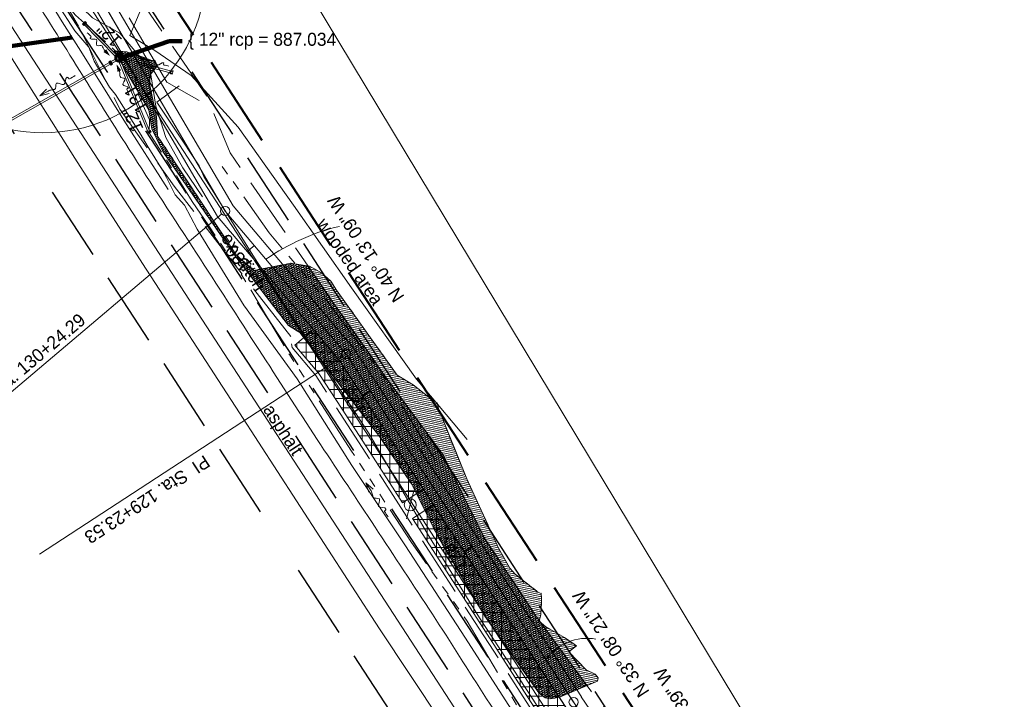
# Model space of a CAD drawing. Header units: feet. Extents: x 2433273 to 2447442, y 555003 to 575201.
# Tile 66 of 226: x 2438341 to 2438870, y 563043 to 563409. Entities that reach past the tile are written whole.
import ezdxf
from ezdxf.enums import TextEntityAlignment as Align

# ---------------------------------------------------------------- set-up
doc = ezdxf.new("R2010")
doc.units = ezdxf.units.FT
doc.header["$LTSCALE"] = 50
doc.header["$MEASUREMENT"] = 0
for name, pattern in [('cl20', [100, 5, -5, 80, -5, 5]), ('cl50', [100, 7.5, -7.5, 70, -7.5, 7.5]), ('constlimit', [0.85, 0.65, -0.1, -0.1]), ('DGN Style 1', [291.026069, 0.484236, -290.541832]), ('DGN Style 2', [484.236387, 290.541832, -193.694555]), ('DGN Style 3', [677.930942, 484.236387, -193.694555]), ('DGN Style 4', [775.262456, 387.38911, -193.694555, 0.484236, -193.694555]), ('DGN Style 5', [338.965471, 145.270916, -193.694555]), ('DGN Style 6', [921.017609, 0.484236, -193.694555, 338.965471, -193.694555, 0.484236, -193.694555]), ('DGN Style 7', [968.472775, 435.812749, -193.694555, 145.270916, -193.694555]), ('drainage01', [1.6, 0.85, -0.75]), ('esmtshpr', [5.35, 1, -0.175, -0.175, 4]), ('esmtuex', [4.65, 0.8, -0.275, -0.275, 0.8, -0.3, 0.8, -0.3, 0.8, -0.3]), ('fencepr', [1, 0.925, 0.075]), ('rowex', [4.85, 0.8, -0.375, -0.375, 0.8, -0.3, 0.8, -0.3, 0.8, -0.3]), ('stream', [1.4, 0.7, -0.1, 0.1, -0.1, 0.1, -0.1, 0.1, -0.1]), ('treert', [0.3, -0.15, -0.15])]:
    doc.linetypes.add(name, pattern=pattern)
for name, color, linetype, lineweight in [('DR_P_Cells', 151, 'Continuous', 0), ('DR_P_Cells (Construction)', 151, 'Continuous', 0), ('DR_P_Ditch', 133, 'stream', 13), ('DR_P_Flow_Arrow', 151, 'Continuous', 13), ('DR_P_Headwall', 120, 'Continuous', 13), ('DR_P_Storm_Sewer', 151, 'Continuous', 13), ('DR_P_Text', 7, 'Continuous', 13), ('DR_X_Ditch', 133, 'stream', 0), ('DR_X_Flow_Arrow', 151, 'Continuous', 0), ('DR_X_Storm_Sewer', 151, 'DGN Style 5', 0), ('EV_Ecological_Wetlands', 151, 'stream', 13), ('GE_P_CL_50', 7, 'cl50', 13), ('GK_Drainage_Nodes (Construction)', 7, 'Continuous', 53), ('PV_P_Bikeway', 193, 'Continuous', 13), ('PV_X_EOP', 7, 'DGN Style 3', 0), ('RD_P_Fence', 230, 'fencepr', 13), ('RD_X_GR_Rt', 97, 'Continuous', 0), ('RW_P_Const_Limits', 120, 'constlimit', 0), ('RW_P_Esmt_SH', 193, 'esmtshpr', 40), ('RW_X_CL_20', 6, 'cl20', 0), ('RW_X_Esmt_U', 6, 'esmtuex', 30), ('RW_X_Fee_RW', 6, 'rowex', 30), ('SV_X_Break_Lines', 4, 'DGN Style 2', 0), ('SV_X_Text', 7, 'Continuous', 0), ('UT_X_Electric_Cells', 1, 'Continuous', 0), ('UT_X_Overhead_Electric', 1, 'Continuous', 0), ('UT_X_Telecom_Cells', 30, 'Continuous', 0), ('VG_P_Cells', 3, 'Continuous', 13), ('VG_X_Tree_Line_Rt', 3, 'treert', 0)]:
    doc.layers.add(name, color=color, linetype=linetype, lineweight=lineweight)
doc.layers.add('GK_Visualization', color=30, linetype='Continuous', lineweight=13, plot=False)
doc.styles.add('Slanted-Normal LS 0.50', font='font31.shx', dxfattribs={"height": 0.14})
doc.styles.add('Slanted-Normal LS 0.50_0', font='font31.shx')
doc.styles.add('Style-font30', font='font30.shx')
doc.styles.add('Style-font31', font='font31.shx')
doc.dimstyles.new('Dec-0  Slanted', dxfattribs={"dimscale": 50, "dimtxt": 0.14, "dimasz": 0.14, "dimexe": 0.07, "dimexo": 0.07, "dimgap": 0.07, "dimtad": 1, "dimdec": 0, "dimzin": 3, "dimdsep": 46, "dimtxsty": 'Slanted-Normal LS 0.50_0', "dimcen": 0.09, "dimclrd": 97, "dimclre": 97, "dimclrt": 7, "dimadec": 0, "dimazin": 3, "dimtfac": 1, "dimtdec": 0, "dimtofl": 0, "dimtmove": 1, "dimatfit": 1, "dimfxl": 1, "dimtzin": 3, "dimlwd": 0, "dimlwe": 0, "dimarcsym": 0})

# ---------------------------------------------------------------- blocks, each defined once
blk = doc.blocks.new('X_59')
at = {"layer": 'GK_Visualization', "color": 1, "linetype": 'Continuous', "lineweight": 0}
for p, q in [((-0.07, -0.07), (0.07, 0.07)), ((-0.07, 0.07), (0.07, -0.07))]:
    blk.add_line(p, q, dxfattribs=at)
blk = doc.blocks.new('X_60')
at = {"layer": 'GK_Visualization', "color": 1, "linetype": 'Continuous', "lineweight": 0}
for p, q in [((-0.07, -0.07), (0.07, 0.07)), ((-0.07, 0.07), (0.07, -0.07))]:
    blk.add_line(p, q, dxfattribs=at)
blk = doc.blocks.new('DFL-X_17')
at = {"layer": 'DR_X_Flow_Arrow', "color": 151, "linetype": 'Continuous', "lineweight": 0, "flags": 128}
blk.add_lwpolyline([(-0.08, -0.0214), (0, 0), (-0.08, 0.0215)], dxfattribs=at)
at = {"layer": 'DR_X_Flow_Arrow', "color": 151, "linetype": 'Continuous', "lineweight": 0}
blk.add_open_spline([(0, 0), (-0.0277, 0.0001), (-0.0554, 0.0002), (-0.0831, 0.0003), (-0.0943, 0.0003), (-0.1051, 0.005), (-0.116, 0.0077), (-0.1231, 0.0095), (-0.1298, 0.0131), (-0.1368, 0.015), (-0.1547, 0.0198), (-0.1638, -0.0202), (-0.1792, -0.0218), (-0.1968, -0.0235), (-0.2129, 0.0182), (-0.2278, 0.0195), (-0.244, 0.0209), (-0.2647, -0.0282), (-0.2837, -0.0218), (-0.2906, -0.0194), (-0.2867, 0.0007), (-0.2951, 0.0006), (-0.3134, 0.0004), (-0.3317, 0.0002), (-0.35, 0)], degree=3, knots=[0, 0, 0, 0, 0.203531, 0.203531, 0.203531, 0.286234, 0.286234, 0.286234, 0.340272, 0.340272, 0.340272, 0.477755, 0.477755, 0.477755, 0.633727, 0.633727, 0.633727, 0.804111, 0.804111, 0.804111, 0.865463, 0.865463, 0.865463, 1, 1, 1, 1], dxfattribs=at)
blk = doc.blocks.new('DFL-X_23')
at = {"layer": 'DR_X_Flow_Arrow', "color": 151, "linetype": 'Continuous', "lineweight": 0, "flags": 128}
blk.add_lwpolyline([(-0.08, -0.0214), (0, 0), (-0.08, 0.0215)], dxfattribs=at)
at = {"layer": 'DR_X_Flow_Arrow', "color": 151, "linetype": 'Continuous', "lineweight": 0}
blk.add_open_spline([(0, 0), (-0.0277, 0.0001), (-0.0554, 0.0002), (-0.0831, 0.0002), (-0.0943, 0.0003), (-0.1051, 0.005), (-0.116, 0.0077), (-0.1231, 0.0095), (-0.1298, 0.0131), (-0.1368, 0.015), (-0.1547, 0.0198), (-0.1638, -0.0202), (-0.1793, -0.0218), (-0.1968, -0.0235), (-0.213, 0.0182), (-0.2278, 0.0195), (-0.2439, 0.0209), (-0.2655, -0.0277), (-0.2838, -0.0218), (-0.2903, -0.0196), (-0.2867, 0.0007), (-0.2951, 0.0006), (-0.3134, 0.0004), (-0.3317, 0.0002), (-0.35, 0)], degree=3, knots=[0, 0, 0, 0, 0.203531, 0.203531, 0.203531, 0.286234, 0.286234, 0.286234, 0.340272, 0.340272, 0.340272, 0.477755, 0.477755, 0.477755, 0.633727, 0.633727, 0.633727, 0.804111, 0.804111, 0.804111, 0.865463, 0.865463, 0.865463, 1, 1, 1, 1], dxfattribs=at)
blk = doc.blocks.new('TELP_11')
at = {"layer": 'UT_X_Telecom_Cells', "color": 30, "linetype": 'Continuous', "lineweight": 0}
for p, q in [((0.12, 0.15), (-0.04, 0.15)), ((0.04, 0.15), (-0.04, -0.15))]:
    blk.add_line(p, q, dxfattribs=at)
blk.add_circle((0, 0), 0.065, dxfattribs=at)
blk = doc.blocks.new('DFL-P_6')
at = {"layer": 'DR_P_Flow_Arrow', "color": 151, "linetype": 'Continuous', "lineweight": 13}
blk.add_open_spline([(-0.08, 0), (-0.081, 0), (-0.082, 0), (-0.083, 0), (-0.094, 0), (-0.105, 0.005), (-0.116, 0.008), (-0.123, 0.01), (-0.13, 0.013), (-0.137, 0.015), (-0.155, 0.02), (-0.164, -0.02), (-0.179, -0.022), (-0.197, -0.024), (-0.213, 0.018), (-0.228, 0.02), (-0.244, 0.021), (-0.268, -0.027), (-0.284, -0.022), (-0.289, -0.02), (-0.287, 0.001), (-0.295, 0.001), (-0.313, 0), (-0.332, 0), (-0.35, 0)], degree=3, knots=[0, 0, 0, 0, 0.009646, 0.009646, 0.009646, 0.112481, 0.112481, 0.112481, 0.179673, 0.179673, 0.179673, 0.350625, 0.350625, 0.350625, 0.544565, 0.544565, 0.544565, 0.756426, 0.756426, 0.756426, 0.832712, 0.832712, 0.832712, 1, 1, 1, 1], dxfattribs=at)
at = {"layer": 'DR_P_Flow_Arrow', "color": 151, "linetype": 'Continuous', "lineweight": 0, "extrusion": (0, 0, -1)}
blk.add_solid([(0.08, 0.021), (0, 0), (0.08, -0.021)], dxfattribs=at)
blk = doc.blocks.new('DFL-P_7')
at = {"layer": 'DR_P_Flow_Arrow', "color": 151, "linetype": 'Continuous', "lineweight": 13}
blk.add_open_spline([(-0.08, 0), (-0.081, 0), (-0.082, 0), (-0.083, 0), (-0.094, 0), (-0.105, 0.005), (-0.116, 0.008), (-0.123, 0.01), (-0.13, 0.013), (-0.137, 0.015), (-0.155, 0.02), (-0.164, -0.02), (-0.179, -0.022), (-0.197, -0.024), (-0.213, 0.018), (-0.228, 0.02), (-0.244, 0.021), (-0.265, -0.028), (-0.284, -0.022), (-0.291, -0.019), (-0.287, 0.001), (-0.295, 0.001), (-0.313, 0), (-0.332, 0), (-0.35, 0)], degree=3, knots=[0, 0, 0, 0, 0.009646, 0.009646, 0.009646, 0.112481, 0.112481, 0.112481, 0.179673, 0.179673, 0.179673, 0.350625, 0.350625, 0.350625, 0.544565, 0.544565, 0.544565, 0.756426, 0.756426, 0.756426, 0.832712, 0.832712, 0.832712, 1, 1, 1, 1], dxfattribs=at)
at = {"layer": 'DR_P_Flow_Arrow', "color": 151, "linetype": 'Continuous', "lineweight": 0, "extrusion": (0, 0, -1)}
blk.add_solid([(0.08, 0.021), (0, 0), (0.08, -0.021)], dxfattribs=at)
blk = doc.blocks.new('MH3-48D-P')
at = {"layer": 'DR_P_Cells', "linetype": 'Continuous', "lineweight": 0}
h = blk.add_hatch(color=151, dxfattribs=at)
edge = h.paths.add_edge_path()
edge.add_arc((0, -0.75), 1, 0, 360)
at = {"layer": 'DR_P_Cells', "color": 151, "linetype": 'Continuous', "lineweight": 13}
blk.add_circle((0, 0), 2.42, dxfattribs=at)
at = {"layer": 'DR_P_Cells (Construction)', "color": 20, "linetype": 'drainage01', "lineweight": 0}
blk.add_circle((0, 0), 2, dxfattribs=at)
at = {"layer": 'GK_Drainage_Nodes (Construction)', "color": 61, "linetype": 'DGN Style 6', "lineweight": 53}
blk.add_circle((0, 0), 2, dxfattribs=at)
at = {"layer": 'GK_Drainage_Nodes (Construction)', "color": 21, "linetype": 'DGN Style 2', "lineweight": 53}
blk.add_point((0, 2), dxfattribs=at)
at = {"layer": 'GK_Drainage_Nodes (Construction)', "color": 151, "linetype": 'DGN Style 7', "lineweight": 53}
blk.add_point((0, 0), dxfattribs=at)
at = {"layer": 'GK_Drainage_Nodes (Construction)', "color": 40, "linetype": 'DGN Style 4', "lineweight": 53}
blk.add_point((0, 0), dxfattribs=at)
at = {"layer": 'GK_Drainage_Nodes (Construction)', "color": 21, "linetype": 'DGN Style 5', "lineweight": 53}
blk.add_point((0, -0.75), dxfattribs=at)
at = {"layer": 'GK_Drainage_Nodes (Construction)', "color": 223, "linetype": 'DGN Style 1', "lineweight": 53}
blk.add_point((0, -2), dxfattribs=at)
blk = doc.blocks.new('DFL-P_13')
at = {"layer": 'DR_P_Flow_Arrow', "color": 151, "linetype": 'Continuous', "lineweight": 13}
blk.add_open_spline([(-0.08, 0), (-0.081, 0), (-0.082, 0), (-0.083, 0), (-0.094, 0), (-0.105, 0.005), (-0.116, 0.008), (-0.123, 0.01), (-0.13, 0.013), (-0.137, 0.015), (-0.154, 0.02), (-0.163, -0.02), (-0.179, -0.022), (-0.197, -0.024), (-0.212, 0.018), (-0.228, 0.019), (-0.245, 0.021), (-0.265, -0.028), (-0.284, -0.022), (-0.29, -0.019), (-0.287, 0.001), (-0.295, 0.001), (-0.313, 0), (-0.332, 0), (-0.35, 0)], degree=3, knots=[0, 0, 0, 0, 0.009646, 0.009646, 0.009646, 0.112481, 0.112481, 0.112481, 0.179673, 0.179673, 0.179673, 0.350625, 0.350625, 0.350625, 0.544565, 0.544565, 0.544565, 0.756426, 0.756426, 0.756426, 0.832712, 0.832712, 0.832712, 1, 1, 1, 1], dxfattribs=at)
at = {"layer": 'DR_P_Flow_Arrow', "color": 151, "linetype": 'Continuous', "lineweight": 0, "extrusion": (0, 0, -1)}
blk.add_solid([(0.08, 0.021), (0, 0), (0.08, -0.021)], dxfattribs=at)

msp = doc.modelspace()

# ---------------------------------------------------------------- hatches: boundary and pattern name
at = {"layer": 'EV_Ecological_Wetlands', "linetype": 'Continuous'}
h = msp.add_hatch(dxfattribs=at)
h.set_pattern_fill('HATCH', color=256, style=0, pattern_type=2)
h.set_pattern_definition([(168.13908, (2438447.1762, 563172.8062), (-0.2055368, -0.9786494), [])])
h.paths.add_polyline_path([(2438543.95, 563217.55), (2438511.24, 563263.43), (2438508.19, 563268.15), (2438503.19, 563272.6), (2438496.75, 563276.22), (2438486.52, 563277.87), (2438482.8, 563277.02), (2438466.8, 563273.98), (2438457.35, 563282.32), (2438415.13, 563346.21), (2438414.57, 563356.48), (2438410.69, 563374.26), (2438411.24, 563379.26), (2438414.57, 563383.71), (2438413.74, 563386.21), (2438407.35, 563388.71), (2438398.46, 563391.48), (2438391.8, 563392.04), (2438395.69, 563385.37), (2438400.41, 563377.35), (2438410.41, 563360.37), (2438412.07, 563350.1), (2438417.91, 563337.87), (2438457.16, 563281.26), (2438485.41, 563244.26), (2438491.63, 563240.54), (2438514.58, 563210.47), (2438534.37, 563184.64), (2438551.66, 563159.22), (2438565.2, 563131.93), (2438591.04, 563087.97), (2438620.05, 563046.86), (2438623.38, 563044.15), (2438626.3, 563043.52), (2438631.09, 563044.36), (2438651.5, 563053.11), (2438651.92, 563054.77), (2438650.25, 563056.86), (2438645.46, 563059.15), (2438636.15, 563068.91), (2438640.2, 563072.14), (2438633.74, 563076.51), (2438623.74, 563082.34), (2438620.2, 563085.26), (2438621.04, 563088.8), (2438621.45, 563096.93), (2438621.24, 563100.26), (2438619.58, 563100.89), (2438607.29, 563110.68), (2438604.37, 563113.8), (2438598.54, 563124.22), (2438581.24, 563161.93), (2438566.04, 563199.64), (2438565.41, 563202.76), (2438563.33, 563203.8), (2438552.49, 563212.34)])
h = msp.add_hatch(dxfattribs=at)
h.set_pattern_fill('HATCH', color=256, style=0, pattern_type=2)
h.set_pattern_definition([(213.13908, (2438552.9683, 563174.9205), (0.546673, -0.837346), [])])
h.paths.add_polyline_path([(2438620.2, 563085.26), (2438620.29, 563085.63), (2438618.38, 563088.24), (2438590.89, 563130.01), (2438568.4, 563175.03), (2438538.2, 563215.96), (2438508.97, 563257.51), (2438495.99, 563276.34), (2438486.52, 563277.87), (2438482.8, 563277.02), (2438466.8, 563273.98), (2438457.35, 563282.32), (2438415.13, 563346.21), (2438414.57, 563356.48), (2438410.69, 563374.26), (2438411.24, 563379.26), (2438414.57, 563383.71), (2438413.74, 563386.21), (2438407.35, 563388.71), (2438398.46, 563391.48), (2438391.8, 563392.04), (2438395.69, 563385.37), (2438400.41, 563377.35), (2438410.41, 563360.37), (2438412.07, 563350.1), (2438417.91, 563337.87), (2438457.16, 563281.26), (2438485.41, 563244.26), (2438491.63, 563240.54), (2438514.58, 563210.47), (2438519.13, 563204.52), (2438519.95, 563203.67), (2438520.9, 563202.21), (2438534.37, 563184.64), (2438551.66, 563159.22), (2438560.18, 563142.06), (2438565.2, 563131.93), (2438591.04, 563087.97), (2438601.02, 563073.82), (2438617.97, 563049.8), (2438620.05, 563046.86), (2438623.38, 563044.15), (2438626.3, 563043.52), (2438631.09, 563044.36), (2438645.87, 563050.69), (2438621.1, 563084.52)])
at = {"layer": 'VG_P_Cells', "lineweight": 0}
h = msp.add_hatch(dxfattribs=at)
h.set_pattern_fill('ANSI37', color=256, scale=40, angle=45, style=0)
h.paths.add_polyline_path([(2438512.51, 563225.99), (2438498.85, 563242.15), (2438488.91, 563233.75), (2438501.83, 563218.48), (2438514.31, 563199.43), (2438541.38, 563157.39), (2438546.79, 563148.98), (2438558.01, 563156.31)])
h = msp.add_hatch(dxfattribs=at)
h.set_pattern_fill('ANSI37', color=256, scale=40, angle=45, style=0)
h.paths.add_polyline_path([(2438634.6, 563038.98), (2438563.47, 563147.93), (2438563.47, 563147.93), (2438552.2, 563140.58), (2438568.44, 563115.35), (2438595.51, 563073.31), (2438628.24, 563022.45), (2438650.59, 562989.84), (2438662.82, 562997.82)])

# ---------------------------------------------------------------- linework, layer by layer
at = {"layer": 'DR_P_Ditch', "flags": 128}
msp.add_lwpolyline([(2438564.18, 563172.28), (2438538.1, 563214.97), (2438507.38, 563255.91), (2438475.09, 563294.09), (2438447.45, 563333.36)], dxfattribs=at)
at = {"layer": 'DR_P_Headwall', "linetype": 'Continuous'}
for p, q in [((2438374.8, 563406.42), (2438376.23, 563407.82)), ((2438376.93, 563407.1), (2438375.5, 563405.71)), ((2438376.23, 563407.82), (2438376.93, 563407.1)), ((2438375.5, 563405.71), (2438374.8, 563406.42)), ((2438409.35, 563348.54), (2438411.2, 563349.3)), ((2438411.2, 563349.3), (2438411.58, 563348.37)), ((2438409.73, 563347.61), (2438409.35, 563348.54)), ((2438411.58, 563348.37), (2438409.73, 563347.61))]:
    msp.add_line(p, q, dxfattribs=at)
at = {"layer": 'DR_P_Storm_Sewer', "linetype": 'Continuous'}
for p, q in [((2438375.16, 563406.77), (2438375.87, 563407.47)), ((2438375.87, 563407.47), (2438393.18, 563389.76)), ((2438375.16, 563406.77), (2438392.65, 563388.87)), ((2438410.19, 563347.8), (2438394.35, 563386.34)), ((2438411.12, 563348.18), (2438395.37, 563386.49)), ((2438411.12, 563348.18), (2438410.19, 563347.8))]:
    msp.add_line(p, q, dxfattribs=at)
at = {"layer": 'DR_P_Storm_Sewer'}
for p, q in [((2438388.96, 563386.14), (2438389.83, 563386.63)), ((2438388.96, 563386.14), (2438389.83, 563386.63)), ((2438388.96, 563386.14), (2438389.83, 563386.63)), ((2438388.96, 563386.14), (2438389.95, 563384.4)), ((2438388.96, 563386.14), (2438389.95, 563384.4)), ((2438388.96, 563386.14), (2438389.95, 563384.4)), ((2438389.64, 563385.95), (2438394.39, 563388.65)), ((2438389.64, 563385.95), (2438390.14, 563385.08)), ((2438389.64, 563385.95), (2438390.14, 563385.08)), ((2438389.64, 563385.95), (2438390.14, 563385.08)), ((2438389.83, 563386.63), (2438390.82, 563384.89)), ((2438389.83, 563386.63), (2438390.82, 563384.89)), ((2438389.83, 563386.63), (2438390.82, 563384.89)), ((2438390.14, 563385.08), (2438394.89, 563387.78)), ((2438396.25, 563387.22), (2438423.09, 563379.93)), ((2438396.57, 563388.17), (2438423.35, 563380.9)), ((2438389.95, 563384.4), (2438390.82, 563384.89)), ((2438389.95, 563384.4), (2438390.82, 563384.89)), ((2438389.95, 563384.4), (2438390.82, 563384.89)), ((2438421.99, 563379.71), (2438422.52, 563381.64)), ((2438422.52, 563381.64), (2438423.48, 563381.38)), ((2438423.48, 563381.38), (2438422.96, 563379.45)), ((2438422.96, 563379.45), (2438421.99, 563379.71))]:
    msp.add_line(p, q, dxfattribs=at)
at = {"layer": 'DR_X_Ditch', "flags": 128}
for points in [[(2438174.09, 563716.52), (2438193.2, 563684.09), (2438222.62, 563639.81), (2438250.7, 563591.99), (2438282.75, 563542.54), (2438310.64, 563498.87), (2438339.25, 563453.54), (2438358.71, 563426.07), (2438370.9, 563411.18), (2438387.94, 563396.19), (2438393.8, 563390.86), (2438394.24, 563388.32), (2438396.34, 563388.3), (2438398.35, 563386.65), (2438402.82, 563378.77), (2438404.83, 563368.38), (2438410.84, 563355), (2438410.66, 563347.99), (2438426.06, 563323.78), (2438426.94, 563322.08)], [(2438426.94, 563322.08), (2438429.96, 563317.2), (2438433.74, 563310.98), (2438442.57, 563297.94), (2438459.4, 563273.06), (2438485.98, 563228.7), (2438519.05, 563177.34), (2438551.52, 563127.6), (2438581.58, 563085.35), (2438609.49, 563037.85), (2438638.6, 562994), (2438664.58, 562952.36), (2438671.49, 562946.26), (2438698.09, 562899.74), (2438737.02, 562841.54), (2438766.62, 562801.84), (2438792.97, 562762.38), (2438804.8, 562745.18), (2438825.52, 562730.38), (2438834, 562721.17), (2438836.67, 562715.04), (2438832.12, 562713.91), (2438828.09, 562712.05)]]:
    msp.add_lwpolyline(points, dxfattribs=at)
at = {"layer": 'DR_X_Storm_Sewer'}
for p, q in [((2438333.24, 563353.86), (2438393.99, 563388.42)), ((2438333.74, 563352.99), (2438394.48, 563387.55)), ((2438393.99, 563388.42), (2438394.48, 563387.55))]:
    msp.add_line(p, q, dxfattribs=at)
at = {"layer": 'EV_Ecological_Wetlands', "linetype": 'Continuous', "flags": 128}
for points in [[(2438543.95, 563217.55), (2438511.24, 563263.43), (2438508.19, 563268.15), (2438503.19, 563272.6), (2438496.75, 563276.22), (2438486.52, 563277.87), (2438482.8, 563277.02), (2438466.8, 563273.98), (2438457.35, 563282.32), (2438415.13, 563346.21), (2438414.57, 563356.48), (2438410.69, 563374.26), (2438411.24, 563379.26), (2438414.57, 563383.71), (2438413.74, 563386.21), (2438407.35, 563388.71), (2438398.46, 563391.48), (2438391.8, 563392.04), (2438395.69, 563385.37), (2438400.41, 563377.35), (2438410.41, 563360.37), (2438412.07, 563350.1), (2438417.91, 563337.87), (2438457.16, 563281.26), (2438485.41, 563244.26), (2438491.63, 563240.54), (2438514.58, 563210.47), (2438534.37, 563184.64), (2438551.66, 563159.22), (2438565.2, 563131.93), (2438591.04, 563087.97), (2438620.05, 563046.86), (2438623.38, 563044.15), (2438626.3, 563043.52), (2438631.09, 563044.36), (2438651.5, 563053.11), (2438651.92, 563054.77), (2438650.25, 563056.86), (2438645.46, 563059.15), (2438636.15, 563068.91), (2438640.2, 563072.14), (2438633.74, 563076.51), (2438623.74, 563082.34), (2438620.2, 563085.26), (2438621.04, 563088.8), (2438621.45, 563096.93), (2438621.24, 563100.26), (2438619.58, 563100.89), (2438607.29, 563110.68), (2438604.37, 563113.8), (2438598.54, 563124.22), (2438581.24, 563161.93), (2438566.04, 563199.64), (2438565.41, 563202.76), (2438563.33, 563203.8), (2438552.49, 563212.34), (2438543.95, 563217.55)], [(2438620.2, 563085.26), (2438620.29, 563085.63), (2438618.38, 563088.24), (2438590.89, 563130.01), (2438568.4, 563175.03), (2438538.2, 563215.96), (2438508.97, 563257.51), (2438495.99, 563276.34), (2438486.52, 563277.87), (2438482.8, 563277.02), (2438466.8, 563273.98), (2438457.35, 563282.32), (2438415.13, 563346.21), (2438414.57, 563356.48), (2438410.69, 563374.26), (2438411.24, 563379.26), (2438414.57, 563383.71), (2438413.74, 563386.21), (2438407.35, 563388.71), (2438398.46, 563391.48), (2438391.8, 563392.04), (2438395.69, 563385.37), (2438400.41, 563377.35), (2438410.41, 563360.37), (2438412.07, 563350.1), (2438417.91, 563337.87), (2438457.16, 563281.26), (2438485.41, 563244.26), (2438491.63, 563240.54), (2438514.58, 563210.47), (2438519.13, 563204.52), (2438519.95, 563203.67), (2438520.9, 563202.21), (2438534.37, 563184.64), (2438551.66, 563159.22), (2438560.18, 563142.06), (2438565.2, 563131.93), (2438591.04, 563087.97), (2438601.02, 563073.82), (2438617.97, 563049.8), (2438620.05, 563046.86), (2438623.38, 563044.15), (2438626.3, 563043.52), (2438631.09, 563044.36), (2438645.87, 563050.69), (2438621.1, 563084.52), (2438620.2, 563085.26)]]:
    msp.add_lwpolyline(points, close=True, dxfattribs=at)
at = {"layer": 'EV_Ecological_Wetlands', "ltscale": 0.500001, "flags": 128}
msp.add_lwpolyline([(2438552.49, 563212.34), (2438563.33, 563203.8), (2438565.41, 563202.76), (2438566.04, 563199.64), (2438581.24, 563161.93), (2438598.54, 563124.22), (2438604.37, 563113.8), (2438607.29, 563110.68), (2438619.58, 563100.89), (2438621.24, 563100.26), (2438621.45, 563096.93), (2438621.04, 563088.8), (2438620.2, 563085.26), (2438623.74, 563082.34), (2438633.74, 563076.51), (2438640.2, 563072.14), (2438636.15, 563068.91), (2438645.46, 563059.15), (2438650.25, 563056.86), (2438651.92, 563054.77), (2438651.5, 563053.11), (2438631.09, 563044.36), (2438626.3, 563043.52), (2438623.38, 563044.15), (2438620.05, 563046.86), (2438591.04, 563087.97), (2438565.2, 563131.93), (2438551.66, 563159.22), (2438534.37, 563184.64), (2438514.58, 563210.47), (2438491.63, 563240.54), (2438485.41, 563244.26), (2438457.16, 563281.26), (2438417.91, 563337.87), (2438412.07, 563350.1), (2438410.41, 563360.37), (2438400.41, 563377.35), (2438395.69, 563385.37), (2438391.8, 563392.04), (2438398.46, 563391.48), (2438407.35, 563388.71), (2438413.74, 563386.21), (2438414.57, 563383.71), (2438411.24, 563379.26), (2438410.69, 563374.26), (2438414.57, 563356.48), (2438415.13, 563346.21), (2438457.35, 563282.32), (2438466.8, 563273.98), (2438482.8, 563277.02), (2438486.52, 563277.87), (2438496.75, 563276.22), (2438503.19, 563272.6), (2438508.19, 563268.15), (2438511.24, 563263.43), (2438543.95, 563217.55), (2438552.49, 563212.34)], close=True, dxfattribs=at)
at = {"layer": 'GE_P_CL_50'}
for p, q in [((2438451.46, 563305.92), (2438322.11, 563526.77)), ((2438516.53, 563228.98), (2438451.46, 563305.92)), ((2438638.73, 563041.81), (2438516.53, 563228.98))]:
    msp.add_line(p, q, dxfattribs=at)
at = {"layer": 'GE_P_CL_50', "linetype": 'Continuous'}
for p, q in [((2438413.2, 563371.25), (2438408.89, 563368.72)), ((2438449.56, 563304.31), (2438316.29, 563191.61)), ((2438467.15, 563287.37), (2438463.33, 563284.15)), ((2438514.44, 563227.61), (2438351.59, 563121.3)), ((2438529.39, 563209.28), (2438525.21, 563206.55)), ((2438584.06, 563125.55), (2438579.87, 563122.81))]:
    msp.add_line(p, q, dxfattribs=at)
for centre in [(2438451.46, 563305.92), (2438516.53, 563228.98), (2438638.73, 563041.81)]:
    msp.add_circle(centre, 2.5, dxfattribs=at)
at = {"layer": 'GE_P_CL_50', "linetype": 'Continuous', "extrusion": (0, 0, -1)}
for centre, radius, start, end in [((-2438540, 563183.91), 116.94, 55.2677, 76.5702), ((-2438645.81, 563049.32), 26.78, 34.856, 100.6369)]:
    msp.add_arc(centre, radius, start, end, dxfattribs=at)
at = {"layer": 'GK_Visualization', "color": 1, "flags": 128}
msp.add_lwpolyline([(2438832.38, 562716.15), (2438798.19, 562768.53), (2438737, 562891.28), (2438516.53, 563228.98), (2438451.46, 563305.92), (2438322.11, 563526.77), (2438051.49, 563959.19, 0.050315), (2438044.1, 563968.71), (2437880.68, 564140.54), (2437633.61, 564452.55)], format="xyb", dxfattribs=at)
at = {"layer": 'PV_P_Bikeway'}
for p, q in [((2438455.64, 563308.73), (2438326.43, 563529.31)), ((2438447.37, 563303.03), (2438317.8, 563524.25)), ((2438520.55, 563231.97), (2438455.64, 563308.73)), ((2438512.51, 563225.99), (2438447.37, 563303.03)), ((2438642.88, 563044.59), (2438520.55, 563231.97)), ((2438634.57, 563039.03), (2438512.51, 563225.99)), ((2438673.29, 563000.22), (2438642.85, 563044.64))]:
    msp.add_line(p, q, dxfattribs=at)
at = {"layer": 'PV_X_EOP', "flags": 128}
msp.add_lwpolyline([(2439040.14, 562309.3), (2439009.78, 562355.16), (2438971.34, 562413.47), (2438913.66, 562502.63), (2438858.72, 562587.13), (2438808.67, 562663.22), (2438771.18, 562721.04), (2438722.9, 562795.76), (2438682.95, 562856.26), (2438650.33, 562905.47), (2438611.11, 562965.48), (2438578.61, 563014.82), (2438534.35, 563081.25), (2438489.74, 563150.12), (2438459.1, 563197.43), (2438407.04, 563277.71), (2438370.55, 563334.35), (2438335.96, 563389.2), (2438298.93, 563447.36), (2438261.83, 563505.93), (2438231.63, 563553.18), (2438195.03, 563611.06), (2438162.75, 563662.18), (2438137.43, 563702.51)], dxfattribs=at)
at = {"layer": 'PV_X_EOP'}
msp.add_open_spline([(2437738.68, 564441.35), (2437720.9, 564441.13), (2437703.13, 564440.92), (2437685.35, 564440.71), (2437668.56, 564440.51), (2437651.78, 564439.93), (2437634.99, 564439.67), (2437617.86, 564439.4), (2437600.73, 564439.47), (2437583.6, 564439.24), (2437563.34, 564438.98), (2437543.08, 564438.4), (2437522.83, 564437.92), (2437506.58, 564437.54), (2437490.35, 564436.67), (2437474.12, 564435.8), (2437461.69, 564435.14), (2437449.61, 564432.12), (2437437.43, 564429), (2437427.84, 564426.54), (2437419.51, 564423.22), (2437411.47, 564415.29), (2437404.31, 564408.23), (2437401.14, 564400.03), (2437400.27, 564391.69), (2437399.58, 564385.08), (2437400.88, 564377.83), (2437404.34, 564371.38), (2437407.05, 564366.35), (2437409.78, 564361.77), (2437414.16, 564358.52), (2437418.57, 564355.24), (2437422.98, 564352.16), (2437427.57, 564349.24), (2437442.23, 564339.91), (2437456.8, 564330.46), (2437471.58, 564321.33), (2437486.7, 564311.99), (2437501.8, 564302.64), (2437516.98, 564293.4), (2437532.81, 564283.78), (2437548.7, 564274.25), (2437564.52, 564264.6), (2437581.06, 564254.5), (2437597.57, 564244.35), (2437614.12, 564234.27), (2437628.9, 564225.26), (2437643.68, 564216.26), (2437658.47, 564207.25), (2437675.31, 564196.99), (2437692.15, 564186.71), (2437709, 564176.44), (2437724.77, 564166.84), (2437740.63, 564157.4), (2437756.41, 564147.81), (2437773.76, 564137.27), (2437791.07, 564126.66), (2437808.19, 564115.76), (2437822.45, 564106.67), (2437836.71, 564097.59), (2437850.97, 564088.5), (2437865.18, 564078.28), (2437879.39, 564068.06), (2437893.6, 564057.83), (2437906.73, 564046.82), (2437919.87, 564035.8), (2437933, 564024.79), (2437946.01, 564012.17), (2437959.03, 563999.55), (2437972.04, 563986.93), (2437983.58, 563973.64), (2437995.13, 563960.35), (2438006.67, 563947.06), (2438018.72, 563930.8), (2438030.78, 563914.53), (2438042.84, 563898.27), (2438052.04, 563884.46), (2438061.24, 563870.65), (2438070.45, 563856.84), (2438081.36, 563840.47), (2438091.62, 563823.66), (2438102.32, 563807.15), (2438111.24, 563793.38), (2438120.16, 563779.61), (2438129.09, 563765.84), (2438139.84, 563749.28), (2438150.66, 563732.76), (2438161.38, 563716.17), (2438171.62, 563700.32), (2438181.62, 563684.32), (2438191.65, 563668.33), (2438200.74, 563653.83), (2438209.82, 563639.31), (2438218.91, 563624.81), (2438227.94, 563610.41), (2438236.97, 563596.01), (2438246.02, 563581.63), (2438256.07, 563565.67), (2438266.52, 563549.97), (2438276.63, 563534.04), (2438287.44, 563517.02), (2438298.1, 563499.9), (2438308.91, 563482.88), (2438319.89, 563465.61), (2438331.01, 563448.42), (2438341.94, 563431.12), (2438351.22, 563416.44), (2438360.47, 563401.74), (2438369.72, 563387.04), (2438379.78, 563371.04), (2438389.69, 563354.94), (2438399.85, 563339.01), (2438411.76, 563320.35), (2438423.98, 563301.89), (2438435.99, 563283.3), (2438447.16, 563266.03), (2438458.31, 563248.75), (2438469.48, 563231.48), (2438479.92, 563215.33), (2438490.32, 563199.15), (2438500.89, 563183.08), (2438510.59, 563168.34), (2438520.32, 563153.62), (2438530.04, 563138.88), (2438540.36, 563123.21), (2438550.71, 563107.55), (2438561.01, 563091.86), (2438570.87, 563076.84), (2438580.36, 563061.59), (2438590.09, 563046.49), (2438600.15, 563030.88), (2438610.24, 563015.29), (2438620.3, 562999.68), (2438629.84, 562984.86), (2438639.27, 562969.97), (2438648.82, 562955.15), (2438658.88, 562939.55), (2438669.25, 562924.16), (2438679.37, 562908.59), (2438689.76, 562892.59), (2438699.94, 562876.45), (2438710.33, 562860.45), (2438720.18, 562845.3), (2438730.45, 562830.42), (2438740.2, 562815.21), (2438750.07, 562799.84), (2438759.91, 562784.45), (2438769.74, 562769.05), (2438779.89, 562753.17), (2438790.02, 562737.29), (2438800.16, 562721.41), (2438809.45, 562706.87), (2438818.77, 562692.35), (2438828.16, 562677.88), (2438838.5, 562661.93), (2438848.97, 562646.06), (2438859.42, 562630.18), (2438871.62, 562611.63), (2438884.06, 562593.24), (2438896.14, 562574.62), (2438907.46, 562557.18), (2438918.7, 562539.69), (2438929.95, 562522.21), (2438942.38, 562502.9), (2438954.78, 562483.58), (2438967.22, 562464.28), (2438977.57, 562448.22), (2438988.15, 562432.32), (2438998.56, 562416.3), (2439008.97, 562400.27), (2439018.91, 562383.94), (2439029.48, 562368.02), (2439039.3, 562353.25), (2439049.12, 562338.48), (2439058.94, 562323.71)], degree=3, knots=[0, 0, 0, 0, 0.008391, 0.008391, 0.008391, 0.016317, 0.016317, 0.016317, 0.024404, 0.024404, 0.024404, 0.033969, 0.033969, 0.033969, 0.041641, 0.041641, 0.041641, 0.047512, 0.047512, 0.047512, 0.052131, 0.052131, 0.052131, 0.056242, 0.056242, 0.056242, 0.059501, 0.059501, 0.059501, 0.062047, 0.062047, 0.062047, 0.064614, 0.064614, 0.064614, 0.072814, 0.072814, 0.072814, 0.081201, 0.081201, 0.081201, 0.089946, 0.089946, 0.089946, 0.099094, 0.099094, 0.099094, 0.107266, 0.107266, 0.107266, 0.116579, 0.116579, 0.116579, 0.125294, 0.125294, 0.125294, 0.134876, 0.134876, 0.134876, 0.142857, 0.142857, 0.142857, 0.285714, 0.285714, 0.285714, 0.428571, 0.428571, 0.428571, 0.571429, 0.571429, 0.571429, 0.714286, 0.714286, 0.714286, 0.857143, 0.857143, 0.857143, 0.860938, 0.860938, 0.860938, 0.865439, 0.865439, 0.865439, 0.869191, 0.869191, 0.869191, 0.873707, 0.873707, 0.873707, 0.878023, 0.878023, 0.878023, 0.881937, 0.881937, 0.881937, 0.885824, 0.885824, 0.885824, 0.890137, 0.890137, 0.890137, 0.894749, 0.894749, 0.894749, 0.899429, 0.899429, 0.899429, 0.903401, 0.903401, 0.903401, 0.907724, 0.907724, 0.907724, 0.912786, 0.912786, 0.912786, 0.917489, 0.917489, 0.917489, 0.921887, 0.921887, 0.921887, 0.925923, 0.925923, 0.925923, 0.930216, 0.930216, 0.930216, 0.934324, 0.934324, 0.934324, 0.938571, 0.938571, 0.938571, 0.942602, 0.942602, 0.942602, 0.946847, 0.946847, 0.946847, 0.95121, 0.95121, 0.95121, 0.955343, 0.955343, 0.955343, 0.959521, 0.959521, 0.959521, 0.963829, 0.963829, 0.963829, 0.967775, 0.967775, 0.967775, 0.972122, 0.972122, 0.972122, 0.977199, 0.977199, 0.977199, 0.981954, 0.981954, 0.981954, 0.987205, 0.987205, 0.987205, 0.991573, 0.991573, 0.991573, 0.995944, 0.995944, 0.995944, 1, 1, 1, 1], dxfattribs=at)
at = {"layer": 'RD_P_Fence'}
for p, q in [((2438420.12, 563375.3), (2438399.9, 563409.82)), ((2438437.5, 563365.41), (2438420.12, 563375.3))]:
    msp.add_line(p, q, dxfattribs=at)
at = {"layer": 'RD_X_GR_Rt', "flags": 128}
msp.add_lwpolyline([(2438420.7, 563317.42), (2438396.88, 563354.8), (2438373.85, 563391.95), (2438363.77, 563407.64), (2438360.46, 563413.14), (2438358.37, 563419.02), (2438357.27, 563422.65)], dxfattribs=at)
at = {"layer": 'RW_P_Const_Limits'}
msp.add_line((2438441.5, 563367.71), (2438403.23, 563423.35), dxfattribs=at)
at = {"layer": 'RW_P_Const_Limits', "flags": 128}
for points in [[(2438372.55, 563405.39), (2438360.2, 563426.82), (2438322.73, 563492.09), (2438296.51, 563534.07), (2438247.81, 563609.73), (2438242.4, 563618.14), (2438161.19, 563744.27), (2438107.07, 563828.37), (2438052.71, 563912.3), (2438034.99, 563936.47), (2438029.07, 563944.55), (2438025.59, 563949.3), (2438000.36, 563979.12), (2437985.5, 564000.18)], [(2438486.64, 563238.37), (2438486.64, 563238.37), (2438424, 563319.24), (2438394.76, 563360.76), (2438372.55, 563405.39)], [(2438778.56, 562833.48), (2438778.59, 562833.42), (2438756.66, 562879.24), (2438744.43, 562931.68), (2438712.71, 562970.69), (2438679.71, 563008.85), (2438647.96, 563047.84), (2438618.38, 563088.24), (2438590.89, 563130.01), (2438568.4, 563175.03), (2438538.2, 563215.96), (2438508.97, 563257.51), (2438454.03, 563337.2), (2438441.5, 563367.71), (2438441.5, 563367.71)], [(2438778.14, 562777.45), (2438748.07, 562823.91), (2438727.99, 562864.19), (2438500.16, 563217.38), (2438487.39, 563232.46), (2438486.64, 563238.37)]]:
    msp.add_lwpolyline(points, dxfattribs=at)
at = {"layer": 'RW_P_Esmt_SH'}
msp.add_line((2438987.96, 562552.62), (2438343.18, 563540.24), dxfattribs=at)
at = {"layer": 'RW_X_CL_20'}
msp.add_line((2439330.9, 561875.89), (2438239.32, 563554.6), dxfattribs=at)
msp.add_line((2439330.9, 561875.89), (2438239.32, 563554.6), dxfattribs=at)
at = {"layer": 'RW_X_Esmt_U'}
for p, q in [((2438325.64, 563436.53), (2439337.6, 561880.25)), ((2438396.72, 563437.28), (2439387.9, 561912.96))]:
    msp.add_line(p, q, dxfattribs=at)
at = {"layer": 'RW_X_Fee_RW'}
for p, q in [((2439355.99, 561892.33), (2438264.63, 563570.71)), ((2439305.8, 561859.44), (2438214.01, 563538.49))]:
    msp.add_line(p, q, dxfattribs=at)
at = {"layer": 'SV_X_Break_Lines', "flags": 128}
for points in [[(2439939.08, 561027.64), (2439937, 561031.11), (2439929.28, 561042.55), (2439926.83, 561045.99), (2439928.12, 561046.65), (2439932.48, 561040.81), (2439939.08, 561031.11), (2439940.5, 561028.44), (2434762.32, 569617.07), (2434766.17, 569570.35), (2434771.59, 569523.5), (2434776.6, 569483.36), (2434783.98, 569457.22), (2434788.63, 569439.84), (2434794.69, 569434.9), (2434798.31, 569432.92), (2434803.06, 569435.73), (2434809.38, 569440.3), (2434807.88, 569450.49), (2434802.86, 569461.6), (2434798.94, 569493.67), (2434795.84, 569520.55), (2434790.67, 569569.8), (2434788.76, 569594.66)], [(2438170.74, 563713.64), (2438190.56, 563683.06), (2438218, 563637.73), (2438248.53, 563590.6), (2438279.18, 563540.41), (2438307.46, 563496.26), (2438334.82, 563452.18), (2438349.66, 563427.26), (2438358.37, 563419.02), (2438361.08, 563417.59), (2438370.57, 563402.88), (2438378.21, 563394.04), (2438380.94, 563386.49), (2438389.21, 563372.57), (2438392.49, 563368.49), (2438406.34, 563346.75), (2438409.47, 563341.2), (2438417.79, 563327.85), (2438419.89, 563323.92), (2438424.63, 563314.68)], [(2438354.39, 563434.14), (2438365.27, 563424.2), (2438380.2, 563409.88), (2438394.77, 563401.57), (2438411, 563382.58), (2438414.17, 563362.25), (2438419.56, 563345.46), (2438428.61, 563329.14), (2438439.31, 563313.56)], [(2438437.51, 563330.18), (2438424.33, 563349.93), (2438414.77, 563364.5), (2438426.68, 563373.32)], [(2438437.51, 563330.18), (2438440.03, 563324.39), (2438467.22, 563280.8), (2438497.22, 563234.12), (2438528.87, 563186.12), (2438560.21, 563132.21), (2438588.17, 563087.15), (2438616.8, 563043.42), (2438645.96, 562997.73), (2438672.12, 562957.96), (2438676.58, 562950.81), (2438707.4, 562902.37), (2438747.66, 562846.33), (2438773.65, 562806), (2438796.59, 562764.77), (2438809.01, 562748.92), (2438827.53, 562732.84), (2438834.18, 562729.43), (2438842.41, 562731.11), (2438848.74, 562739.18)], [(2439065.44, 562327.77), (2439039.07, 562377.48), (2439014.86, 562409.73), (2438984.9, 562455.92), (2438957.03, 562498.4), (2438926.48, 562544.34), (2438891.71, 562596.75), (2438883.57, 562609.59), (2438867.28, 562628.3), (2438846.31, 562663.65), (2438844.56, 562668.91), (2438841.29, 562674.96), (2438836.16, 562685.52), (2438834.24, 562699.79), (2438827.62, 562698.94), (2438811.52, 562722.85), (2438800.91, 562739.72), (2438789.81, 562758.24), (2438783.5, 562759.91), (2438757.04, 562805.27), (2438727.25, 562847.38), (2438696.49, 562895.15), (2438668.64, 562941.92), (2438642.48, 562981.5), (2438608.66, 563032.42), (2438580.28, 563076.79), (2438548.33, 563125.91), (2438519.6, 563168.96), (2438490.04, 563215.64), (2438461.86, 563254.78), (2438461.66, 563254.88), (2438436.46, 563296.1), (2438429.65, 563309.01), (2438424.63, 563314.68)]]:
    msp.add_lwpolyline(points, dxfattribs=at)
at = {"layer": 'UT_X_Electric_Cells'}
msp.add_circle((2438353.39, 563435.75), 87.79, dxfattribs=at)
at = {"layer": 'UT_X_Overhead_Electric', "flags": 128}
msp.add_lwpolyline([(2440484.94, 560125.89), (2440303.4, 560483.16), (2440077.36, 560814.73), (2439858.91, 561146.66), (2439663.79, 561442.6), (2439469.82, 561735.95), (2439281.04, 562024.84), (2439081.21, 562334.43), (2438862.95, 562669.03), (2438655.7, 562988.75), (2438247.85, 563617.47), (2438037.55, 563946.39), (2437842.2, 564172.7), (2437639.95, 564407.64)], dxfattribs=at)
at = {"layer": 'VG_P_Cells'}
for p, q in [((2438498.85, 563242.15), (2438488.91, 563233.75)), ((2438488.91, 563233.75), (2438501.83, 563218.48)), ((2438514.31, 563199.43), (2438501.83, 563218.48)), ((2438541.38, 563157.39), (2438514.31, 563199.43)), ((2438546.79, 563148.98), (2438541.38, 563157.39)), ((2438558.01, 563156.31), (2438546.79, 563148.98)), ((2438563.47, 563147.93), (2438552.2, 563140.58)), ((2438568.44, 563115.35), (2438552.2, 563140.58)), ((2438595.51, 563073.31), (2438568.44, 563115.35)), ((2438628.24, 563022.45), (2438595.51, 563073.31))]:
    msp.add_line(p, q, dxfattribs=at)
at = {"layer": 'VG_P_Cells', "lineweight": 0, "flags": 128}
for points in [[(2438512.51, 563225.99), (2438498.85, 563242.15), (2438488.91, 563233.75), (2438501.83, 563218.48), (2438514.31, 563199.43), (2438541.38, 563157.39), (2438546.79, 563148.98), (2438558.01, 563156.31), (2438512.51, 563225.99)], [(2438634.6, 563038.98), (2438563.47, 563147.93), (2438563.47, 563147.93), (2438552.2, 563140.58), (2438568.44, 563115.35), (2438595.51, 563073.31), (2438628.24, 563022.45), (2438650.59, 562989.84), (2438662.82, 562997.82), (2438634.6, 563038.98)]]:
    msp.add_lwpolyline(points, close=True, dxfattribs=at)
at = {"layer": 'VG_X_Tree_Line_Rt', "flags": 128}
msp.add_lwpolyline([(2438223.13, 563705.55), (2438237.36, 563684.38), (2438294.66, 563606.83), (2438341.61, 563530.05), (2438368.71, 563485.58), (2438380.15, 563455.62), (2438405.82, 563413.46), (2438400.1, 563400.33), (2438413.55, 563392.24), (2438433.14, 563378.79), (2438458.42, 563351.01), (2438488.21, 563309.13), (2438519.25, 563264.56), (2438554.21, 563215.53), (2438581.56, 563183.01)], dxfattribs=at)

# ---------------------------------------------------------------- block references
at = {"layer": 'DR_P_Cells', "color": 151, "linetype": 'Continuous', "lineweight": 13, "rotation": 180}
msp.add_blockref('MH3-48D-P', (2438394.58, 563388.33), dxfattribs=at)
msp.add_blockref('MH3-48D-P', (2438394.58, 563388.33), dxfattribs=at)
at = {"layer": 'DR_P_Flow_Arrow', "color": 151, "linetype": 'Continuous', "lineweight": 0}
for name, p, xscale, yscale, zscale, rotation in [('DFL-P_7', (2438389.57, 563389.28), 50, 50, 50, 314.3419383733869), ('DFL-P_13', (2438404.3, 563388.35), 50.00000000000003, 50.00000000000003, 50.00000000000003, 164.800289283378), ('DFL-P_6', (2438393.02, 563384.89), 50.00000000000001, 50.00000000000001, 50.00000000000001, 112.3442983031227)]:
    msp.add_blockref(name, p, dxfattribs=dict(at, xscale=xscale, yscale=yscale, zscale=zscale, rotation=rotation))
at = {"layer": 'DR_X_Flow_Arrow', "color": 151, "linetype": 'Continuous', "lineweight": 0}
for name, p, xscale, yscale, zscale, rotation in [('DFL-X_23', (2438351.76, 563367.9), 62.49999999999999, 62.49999999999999, 62.49999999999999, 209.6394180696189), ('DFL-X_17', (2438527.04, 563159.7), 62.5, 62.5, 62.5, 123.1336843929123)]:
    msp.add_blockref(name, p, dxfattribs=dict(at, xscale=xscale, yscale=yscale, zscale=zscale, rotation=rotation))
at = {"layer": 'GK_Visualization', "color": 1, "linetype": 'Continuous', "lineweight": 0}
for name, p in [('X_60', (2438451.46, 563305.92)), ('X_59', (2438516.53, 563228.98))]:
    msp.add_blockref(name, p, dxfattribs=at)
at = {"layer": 'UT_X_Telecom_Cells', "color": 30, "linetype": 'Continuous', "lineweight": 0, "xscale": 50, "yscale": 50, "zscale": 50}
msp.add_blockref('TELP_11', (2438550.91, 563147.86), dxfattribs=at)

# ---------------------------------------------------------------- texts
at = {"layer": 'DR_P_Text', "style": 'Slanted-Normal LS 0.50'}
for rotation, p in [(134.3419, (2438391.41, 563393.28)), (112.3443, (2438401.2, 563347.51))]:
    msp.add_text('12"', height=7, rotation=rotation, dxfattribs=at).set_placement(p, align=Align.TOP_LEFT)
at = {"layer": 'GE_P_CL_50', "linetype": 'Continuous', "style": 'Style-font31'}
for s, rotation, p in [('131', 120.3575, (2438406.46, 563367.92)), ('130', 130.2193, (2438461.19, 563282.8)), ('129', 123.1391, (2438523.01, 563205.34)), ('128', 123.1391, (2438577.66, 563121.63))]:
    msp.add_text(s, height=7, rotation=rotation, dxfattribs=at).set_placement(p, align=Align.CENTER)
for s, p in [('N 40%%d 13\' 09" W', (2438524.11, 563283.67)), ('N 33%%d 08\' 21" W', (2438655.8, 563071.19)), ('N 34%%d 25\' 39" W', (2438699.56, 563029.84))]:
    msp.add_text(s, height=7, rotation=123.1391, dxfattribs=at).set_placement(p, align=Align.TOP_CENTER)
for s, rotation, p in [('PI  Sta. 130+24.29', 40.2193, (2438317.63, 563195.85)), ('PI  Sta. 129+23.53', 213.1391, (2438440.19, 563174.96))]:
    msp.add_text(s, height=7, rotation=rotation, dxfattribs=at).set_placement(p)
at = {"layer": 'GK_Visualization', "color": 1, "style": 'Style-font30'}
for s, p in [('TEMP40', (2438451.46, 563305.92)), ('TEMP39', (2438516.53, 563228.98))]:
    msp.add_text(s, height=0.14, dxfattribs=at).set_placement(p, align=Align.RIGHT)
at = {"layer": 'SV_X_Text', "style": 'Slanted-Normal LS 0.50'}
for s, rotation, p in [('wooded area', 304.8533, (2438500.23, 563298.93)), ('ex. ditch', 303.7007, (2438448.93, 563291.28)), ('asphalt', 302.9307, (2438471.53, 563199.06))]:
    msp.add_text(s, height=7, rotation=rotation, dxfattribs=at).set_placement(p)
at = {"layer": 'SV_X_Text', "insert": (2438431.56, 563397.22), "char_height": 7, "attachment_point": 4, "line_spacing_factor": 0.606, "style": 'Slanted-Normal LS 0.50'}
msp.add_mtext('\\{ 12" rcp = 887.034', dxfattribs=at)

# ---------------------------------------------------------------- leaders
at = {"layer": 'SV_X_Text', "color": 97, "linetype": 'Continuous', "lineweight": 0, "annotation_type": 0, "has_hookline": 1}
for points, hookline_direction, text_width in [([(2438369.14, 563399.17), (2438313.76, 563391.4)], 1, 48.72), ([(2438394.24, 563387.99), (2438421.34, 563397.22), (2438428.34, 563397.22)], 0, 104.67)]:
    msp.add_leader(points, dimstyle='Dec-0  Slanted', override={"dimtad": 0, "dimclrd": 0, "dimlwd": 65534}, dxfattribs=dict(at, hookline_direction=hookline_direction, text_width=text_width))

doc.saveas('drawing.dxf')
